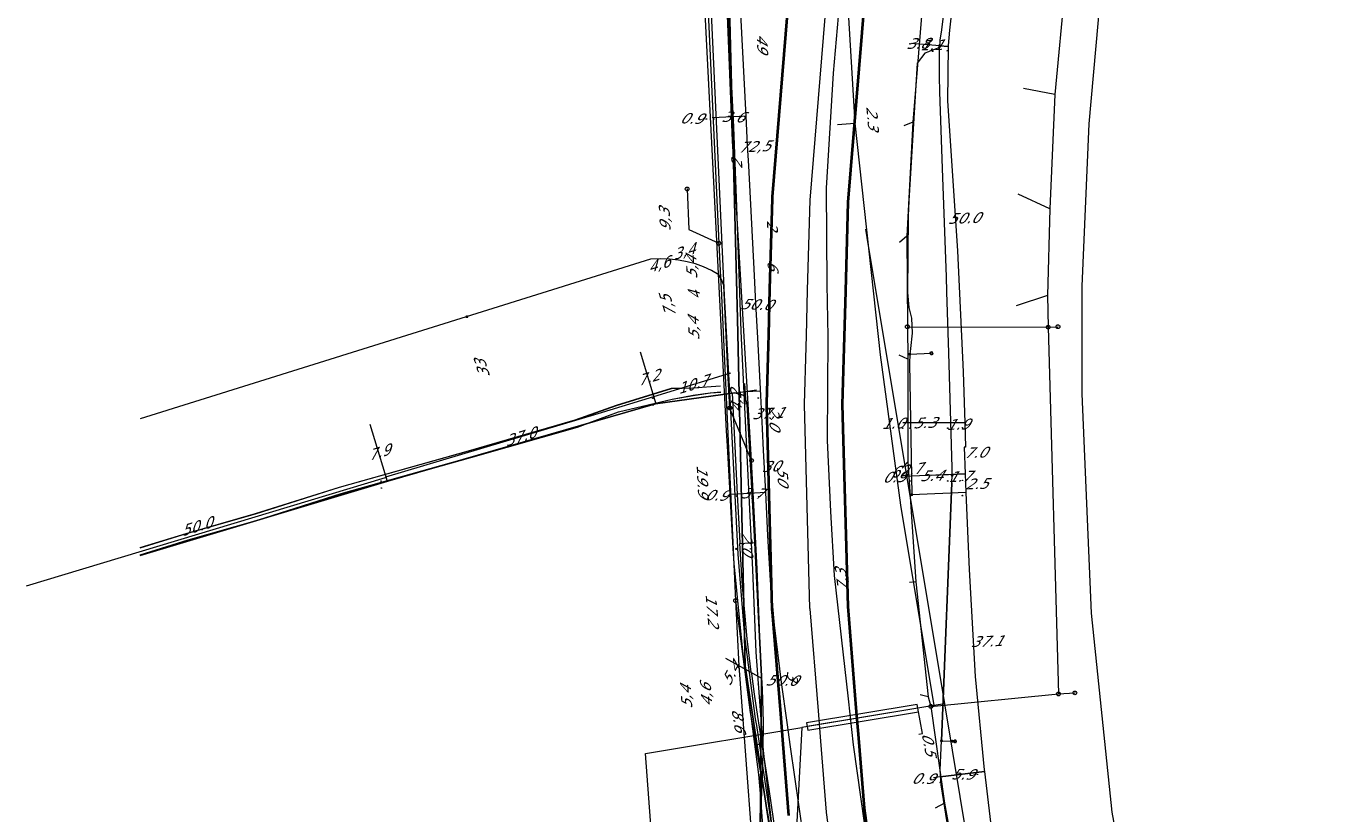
# Model space of a CAD drawing. Header units: metres. Extents: x 124576 to 133557, y 395865 to 402386.
# Tile 22 of 256: x 124668 to 124843, y 396642 to 396746. Entities that reach past the tile are written whole.
import ezdxf
from ezdxf.enums import TextEntityAlignment as Align

# ---------------------------------------------------------------- set-up
doc = ezdxf.new("R2010")
doc.units = ezdxf.units.M
doc.header["$MEASUREMENT"] = 0
for name, color, linetype, lineweight, true_color in [('LG_AanduidingEisVoorzorgsmaatregel', 7, 'Continuous', 40, 0xf7284a), ('LG_Datatransport', 3, 'Continuous', 13, 0x00ff00), ('LG_Datatransport_Eurofiber_Nederland_BV', 3, 'Continuous', 13, 0x00ff00), ('LG_Datatransport_Gemeente_Tilburg_Ruimtelijke_Uitvoering', 3, 'Continuous', 13, 0x00ff00), ('LG_Datatransport_KPN_BV', 3, 'Continuous', 13, 0x00ff00), ('LG_Datatransport_Ziggo_BV', 3, 'Continuous', 13, 0x00ff00), ('LG_Laag_Spanning_Enexis_Netbeheer_BV', 7, 'Continuous', 13, 0x960000), ('LG_Laag_Spanning_Gemeente_Tilburg_Ruimtelijke_Uitvoering', 7, 'Continuous', 13, 0x960000), ('LG_Midden_Spanning_Enexis_Netbeheer_BV', 7, 'Continuous', 13, 0xd20000), ('LG_Riool_Vrij_Verval_Gemeente_Tilburg_Ruimtelijke_Uitvoering', 7, 'Continuous', 13, 0xca00a0), ('LG_Water_Waterschap_Brabantse_Delta', 5, 'Continuous', 13, 0x0000ff), ('MV_Datatransport_lijn', 3, 'Continuous', 0, 0x00ff00)]:
    doc.layers.add(name, color=color, linetype=linetype, lineweight=lineweight, true_color=true_color)
for name, color, linetype, lineweight in [('LG_Datatransport_P_KPN_BV', 7, 'Continuous', 0), ('LG_Laag_Spanning_P_Enexis_Netbeheer_BV', 7, 'Continuous', 0), ('LG_n00003_Spitters_Electrotechniek_BV', 7, 'Continuous', 13), ('LG_Riool_Vrij_Verval_P_Gemeente_Tilburg_Ruimtelijke_Uitvoering', 7, 'Continuous', 0), ('LG_unet-2_Rijksvastgoedbedrijf', 7, 'Continuous', 13), ('MV_Datatransport', 7, 'Continuous', 0), ('MV_Laag_Spanning', 7, 'Continuous', 0), ('MV_Laag_Spanning_lijn', 7, 'Continuous', 0), ('MV_Laag_Spanning_pijl', 7, 'Continuous', 0), ('MV_Midden_Spanning', 7, 'Continuous', 0), ('MV_Midden_Spanning_lijn', 7, 'Continuous', 0), ('MV_Midden_Spanning_pijl', 7, 'Continuous', 0)]:
    doc.layers.add(name, color=color, linetype=linetype, lineweight=lineweight)
doc.styles.add('Klic_Annotatie', font='verdanai.ttf', dxfattribs={"oblique": 20, "height": 1.4})

# ---------------------------------------------------------------- blocks, each defined once
blk = doc.blocks.new('Mof')
at = {"layer": 'LG_Laag_Spanning_P_Enexis_Netbeheer_BV'}
h = blk.add_hatch(color=256, dxfattribs=at)
edge = h.paths.add_edge_path()
edge.add_arc((0, 0), 2, 0, 360)
blk = doc.blocks.new('Streetlight')
at = {"layer": 'LG_Laag_Spanning_P_Enexis_Netbeheer_BV'}
for p, q in [((-1.8, 1.8), (-1.1, 1.1)), ((0, 2.5), (0, 1.5)), ((1.8, 1.8), (1.1, 1.1)), ((-1.1, -1.1), (-1.8, -1.8)), ((0, -1.5), (0, -2.5)), ((1.1, -1.1), (1.8, -1.8))]:
    blk.add_line(p, q, dxfattribs=at)
at = {"layer": 'LG_Laag_Spanning_P_Enexis_Netbeheer_BV', "flags": 128}
for points in [[(-2.5, 0), (-1.5, 0)], [(1.5, 0), (2.5, 0)]]:
    blk.add_lwpolyline(points, dxfattribs=at)
at = {"layer": 'LG_Laag_Spanning_P_Enexis_Netbeheer_BV'}
blk.add_circle((0, 0), 1.5, dxfattribs=at)
blk = doc.blocks.new('m_pijl')
at = {"layer": 'MV_Laag_Spanning_pijl'}
blk.add_hatch(color=7, dxfattribs=at).paths.add_polyline_path([(-1, -0.3), (-1, 0), (-1, 0.3), (0, 0)])
at = {"layer": 'MV_Laag_Spanning_pijl', "flags": 128}
blk.add_lwpolyline([(-1, 0), (-1, 0.3), (0, 0), (-1, -0.3), (-1, 0)], close=True, dxfattribs=at)
blk = doc.blocks.new('m_pijl_1')
at = {"layer": 'MV_Midden_Spanning_pijl'}
blk.add_hatch(color=7, dxfattribs=at).paths.add_polyline_path([(-1, -0.3), (-1, 0), (-1, 0.3), (0, 0)])
at = {"layer": 'MV_Midden_Spanning_pijl', "flags": 128}
blk.add_lwpolyline([(-1, 0), (-1, 0.3), (0, 0), (-1, -0.3), (-1, 0)], close=True, dxfattribs=at)
blk = doc.blocks.new('Onbekend_2')
at = {"layer": 'LG_Riool_Vrij_Verval_P_Gemeente_Tilburg_Ruimtelijke_Uitvoering'}
blk.add_hatch(color=256, dxfattribs=at).paths.add_polyline_path([(-0.3, -1.1, -0.262633), (0.2, 0.2), (0.6, 0.5, 0.379827), (0.7, 1.3), (0.7, 1.3, 0.228508), (0, 1.5), (0, 1.5, 0.459053), (-0.8, 0.8), (-1.3, 0.9, -0.414214), (-0.1, 2, -0.243799), (1.1, 1.5, -0.379827), (0.9, 0.1), (0.5, -0.2, 0.262633), (0.2, -1.1), (-0.2, -1.1)])
blk.add_circle((0, 0), 2.5, dxfattribs=at)
at = {"layer": 'LG_Riool_Vrij_Verval_P_Gemeente_Tilburg_Ruimtelijke_Uitvoering', "extrusion": (0, 0, -1)}
blk.add_solid([(0.3, -2.1), (-0.2, -2.1), (0.3, -1.5), (-0.2, -1.5)], dxfattribs=at)
blk = doc.blocks.new('Onbekend_3')
at = {"layer": 'LG_Datatransport_P_KPN_BV'}
blk.add_hatch(color=256, dxfattribs=at).paths.add_polyline_path([(-0.3, -1.1, -0.262633), (0.2, 0.2), (0.6, 0.5, 0.379827), (0.7, 1.3), (0.7, 1.3, 0.228508), (0, 1.5), (0, 1.5, 0.459053), (-0.8, 0.8), (-1.3, 0.9, -0.414214), (-0.1, 2, -0.243799), (1.1, 1.5, -0.379827), (0.9, 0.1), (0.5, -0.2, 0.262633), (0.2, -1.1), (-0.2, -1.1)])
blk.add_circle((0, 0), 2.5, dxfattribs=at)
at = {"layer": 'LG_Datatransport_P_KPN_BV', "extrusion": (0, 0, -1)}
blk.add_solid([(0.3, -2.1), (-0.2, -2.1), (0.3, -1.5), (-0.2, -1.5)], dxfattribs=at)
blk = doc.blocks.new('Mof_2')
at = {"layer": 'LG_Datatransport_P_KPN_BV'}
h = blk.add_hatch(color=256, dxfattribs=at)
edge = h.paths.add_edge_path()
edge.add_arc((0, 0), 2, 0, 360)

msp = doc.modelspace()

# ---------------------------------------------------------------- linework, layer by layer
at = {"layer": 'LG_AanduidingEisVoorzorgsmaatregel', "flags": 128}
for points in [[(124769.01, 396641.64), (124768.24, 396651.08), (124767.91, 396655.09), (124766.81, 396668.66), (124766.8, 396668.93), (124766.8, 396668.97), (124766.07, 396696.01), (124766.07, 396696.01), (124766.07, 396696.3), (124766.28, 396703.95), (124766.32, 396705.4), (124766.48, 396711.44), (124766.81, 396723.41), (124766.83, 396723.68), (124769.04, 396750.69)], [(124779, 396749.8), (124776.8, 396723), (124776.48, 396711.16), (124776.31, 396705.13), (124776.27, 396703.67), (124776.07, 396696.15), (124776.79, 396669.33), (124777.88, 396655.9), (124778.21, 396651.88), (124778.96, 396642.58), (124782.59, 396615.97)]]:
    msp.add_lwpolyline(points, dxfattribs=at)
at = {"layer": 'LG_Datatransport', "flags": 128}
msp.add_lwpolyline([(124771.5, 396652.93), (124786.16, 396655.38), (124785.99, 396656.36), (124771.33, 396653.92), (124771.5, 396652.93)], dxfattribs=at)
at = {"layer": 'LG_Datatransport_Eurofiber_Nederland_BV', "flags": 128}
for points in [[(124769.8, 396619.1), (124766.2, 396641.5), (124763.2, 396661.5), (124762.2, 396707.5), (124760.54, 396771.33), (124758.4, 396862.4), (124759.52, 396897.08), (124760.22, 396914.81), (124765.6, 396969.6), (124769.28, 397003.42), (124776.8, 397055.1), (124779.5, 397069.8), (124783.8, 397108.5)], [(124760.54, 396771.33), (124762.2, 396707.5), (124763.2, 396661.5), (124766.2, 396641.5), (124769.8, 396619.1), (124771.2, 396610.7), (124786.06, 396536.9), (124789.9, 396518.8), (124795.82, 396499.25), (124809, 396455.7), (124825.2, 396407.8), (124841.1, 396360.5), (124842, 396357.7), (124842.8, 396356.9)]]:
    msp.add_lwpolyline(points, dxfattribs=at)
at = {"layer": 'LG_Datatransport_Gemeente_Tilburg_Ruimtelijke_Uitvoering'}
msp.add_line((124774.22, 396705.18), (124774.07, 396712.04), dxfattribs=at)
at = {"layer": 'LG_Datatransport_Gemeente_Tilburg_Ruimtelijke_Uitvoering', "flags": 128}
for points in [[(124774.07, 396712.04), (124774, 396724.82), (124774.92, 396740.11), (124775.58, 396747.59), (124776.87, 396760.68), (124778, 396770.42), (124780.54, 396786.84), (124782.38, 396797.22), (124784.27, 396806.44), (124786.41, 396815.32), (124790.7, 396832.28), (124793.14, 396840.61)], [(124775.06, 396673.46), (124774.57, 396681.96), (124774.12, 396691.37), (124774.22, 396705.18)], [(124783.72, 396614.6), (124781.48, 396626.29), (124779.57, 396636.91), (124777.54, 396651), (124776.89, 396657.11), (124775.06, 396673.46)]]:
    msp.add_lwpolyline(points, dxfattribs=at)
at = {"layer": 'LG_Datatransport_KPN_BV', "flags": 128}
for points in [[(124754.57, 396862.38), (124754.51, 396860.59), (124754.51, 396837.83), (124754.77, 396827.08), (124755.02, 396819.66), (124755.62, 396808.49), (124756.47, 396786.75), (124757.11, 396769.54), (124757.66, 396761.43), (124757.75, 396759.46), (124758.01, 396753.92), (124759.72, 396717.53)], [(124760.71, 396751.83), (124761.64, 396732.91), (124762.03, 396722.37), (124762.64, 396705.88), (124763.38, 396690.31), (124764.15, 396674.2), (124764.6, 396663.31), (124765.58, 396650.23), (124766.63, 396640.85), (124767.64, 396633.64), (124767.65, 396633.64)], [(124766.63, 396640.85), (124765.54, 396648.21), (124764.74, 396653.56), (124764.58, 396654.47), (124763.14, 396665.36), (124762.26, 396676.3), (124761.28, 396695.32), (124760.48, 396710.64), (124758.64, 396749.98)], [(124764.05, 396688.71), (124762.03, 396722.37), (124761.51, 396731.11), (124760.77, 396749.99)], [(124755.5, 396724.73), (124755.73, 396719.34), (124759.72, 396717.53)], [(124759.72, 396717.53), (124759.93, 396712.97), (124760, 396711.54), (124761.94, 396670.13)], [(124761.15, 396695.68), (124760.96, 396699.65), (124760.37, 396711.93), (124760.12, 396712.65), (124759.93, 396712.97), (124759.73, 396713.34), (124758.73, 396713.91), (124757.69, 396714.4), (124756.61, 396714.79), (124755.5, 396715.09), (124754.38, 396715.29), (124753.15, 396715.43), (124751.91, 396715.47), (124750.67, 396715.41), (124683, 396694.25)], [(124764.05, 396688.71), (124763.38, 396690.31), (124761.28, 396695.32), (124761.15, 396695.63), (124761.15, 396695.68)], [(124738.17, 396500), (124739.42, 396504.37), (124750.97, 396544.72), (124755.76, 396563.36), (124758.79, 396576.85), (124762.29, 396595.7), (124763.76, 396608.93), (124764.98, 396626.35), (124764.98, 396626.48), (124765.33, 396642.38), (124765.46, 396645.97), (124765.53, 396647.75), (124765.54, 396648.21), (124765.58, 396650.23), (124765.65, 396653.99), (124765.5, 396658.39), (124765.23, 396663.03), (124764.78, 396674.34), (124764.05, 396688.71)], [(124761.94, 396670.13), (124762.34, 396661.48), (124764.98, 396626.48), (124765.86, 396609.03), (124764.63, 396589.53), (124761.85, 396570.19), (124757.55, 396551.14), (124751.76, 396532.48), (124744.5, 396514.35), (124739.42, 396504.37), (124737.44, 396500.49)], [(124761.94, 396670.13), (124763.87, 396655.29), (124765.46, 396645.97), (124767.64, 396633.64), (124767.65, 396633.64)]]:
    msp.add_lwpolyline(points, dxfattribs=at)
at = {"layer": 'LG_Datatransport_Ziggo_BV'}
msp.add_line((124786.08, 396655.87), (124771.42, 396653.43), dxfattribs=at)
at = {"layer": 'LG_Datatransport_Ziggo_BV', "flags": 128}
msp.add_lwpolyline([(124782.74, 396999.64), (124780.1, 396980.49), (124778, 396962.74), (124776.14, 396944.1), (124774.57, 396924.67), (124772.19, 396882.1), (124772.05, 396859.89), (124771.86, 396857.75), (124771.94, 396847.91), (124772.37, 396830.85), (124772.94, 396813.84), (124777.73, 396733.48), (124781.1, 396702.74), (124783.78, 396682.77), (124788.21, 396656.22), (124770.73, 396653.31), (124769.95, 396639.11)], dxfattribs=at)
at = {"layer": 'LG_Laag_Spanning_Enexis_Netbeheer_BV'}
for p, q in [((124785.03, 396702.81), (124787.87, 396702.94)), ((124789.22, 396651.54), (124790.69, 396651.48)), ((124790.69, 396651.48), (124790.99, 396651.47))]:
    msp.add_line(p, q, dxfattribs=at)
at = {"layer": 'LG_Laag_Spanning_Enexis_Netbeheer_BV', "flags": 128}
for points in [[(124766.62, 396625.95), (124765.21, 396645.07), (124765.01, 396647.06), (124763.07, 396661.87), (124762.84, 396663.85), (124761.74, 396675.04), (124761.59, 396677.04), (124760.84, 396690.66), (124760.74, 396692.66), (124759.09, 396724.78), (124756.73, 396770.57)], [(124766.62, 396625.95), (124765.21, 396645.07), (124765.01, 396647.06), (124763.07, 396661.87), (124762.84, 396663.85), (124761.74, 396675.04), (124761.59, 396677.04), (124760.84, 396690.66), (124760.74, 396692.66), (124759.09, 396724.78), (124756.73, 396770.57)], [(124789, 396743.75), (124789.04, 396744.2), (124789.07, 396744.45), (124789.26, 396745.85), (124789.48, 396747.64)], [(124789, 396743.75), (124789.04, 396744.2), (124789.07, 396744.45), (124789.26, 396745.85), (124789.48, 396747.64)], [(124789, 396743.75), (124788.76, 396743.42), (124788.54, 396743.34), (124787.66, 396743), (124787.51, 396742.94), (124787, 396742.75), (124786, 396741.4), (124784.9, 396723.18), (124784.83, 396721.18), (124784.71, 396711.01), (124784.91, 396709.03), (124785.23, 396707.59), (124785.33, 396705.62), (124785.1, 396703.57), (124785.03, 396702.81), (124785, 396701.57), (124785.28, 396684.18)], [(124789, 396743.75), (124788.76, 396743.42), (124788.54, 396743.34), (124787.66, 396743), (124787.51, 396742.94), (124787, 396742.75), (124786, 396741.4), (124784.9, 396723.18), (124784.83, 396721.18), (124784.71, 396711.01), (124784.91, 396709.03), (124785.23, 396707.59), (124785.33, 396705.62), (124785.1, 396703.57), (124785.03, 396702.81), (124785, 396701.57), (124785.28, 396684.18)], [(124790.64, 396686.75), (124790.62, 396687.75), (124790.18, 396703.01), (124789.94, 396711.09), (124789.88, 396713.09), (124789.37, 396727.46), (124789.01, 396737.64), (124788.98, 396739.64), (124788.97, 396743.04), (124789, 396743.75)], [(124790.64, 396686.75), (124790.62, 396687.75), (124790.18, 396703.01), (124789.94, 396711.09), (124789.88, 396713.09), (124789.37, 396727.46), (124789.01, 396737.64), (124788.98, 396739.64), (124788.97, 396743.04), (124789, 396743.75)], [(124792.38, 396625.71), (124789.18, 396645.71), (124789.06, 396647.7), (124789.22, 396651.54), (124790.61, 396685.75), (124789.22, 396651.54), (124790.61, 396685.75), (124790.64, 396686.75)], [(124798.65, 396596.5), (124798.42, 396597.47), (124796.39, 396606.5), (124795.97, 396608.46), (124795.23, 396611.97), (124795.13, 396612.42), (124792.75, 396623.75), (124792.38, 396625.71), (124789.18, 396645.71), (124789.06, 396647.7), (124789.22, 396651.54), (124790.61, 396685.75), (124790.64, 396686.75)]]:
    msp.add_lwpolyline(points, dxfattribs=at)
at = {"layer": 'LG_Laag_Spanning_Gemeente_Tilburg_Ruimtelijke_Uitvoering'}
msp.add_line((124774.22, 396705.18), (124774.07, 396712.04), dxfattribs=at)
at = {"layer": 'LG_Laag_Spanning_Gemeente_Tilburg_Ruimtelijke_Uitvoering', "flags": 128}
for points in [[(124774.07, 396712.04), (124774, 396724.82), (124774.92, 396740.11), (124775.58, 396747.59), (124776.87, 396760.68), (124778, 396770.42), (124780.54, 396786.84), (124782.38, 396797.22), (124784.27, 396806.44), (124786.41, 396815.32), (124790.7, 396832.28), (124793.14, 396840.61)], [(124775.06, 396673.46), (124774.57, 396681.96), (124774.12, 396691.37), (124774.22, 396705.18)], [(124783.72, 396614.6), (124781.48, 396626.29), (124779.57, 396636.91), (124777.54, 396651), (124776.89, 396657.11), (124775.06, 396673.46)]]:
    msp.add_lwpolyline(points, dxfattribs=at)
at = {"layer": 'LG_Midden_Spanning_Enexis_Netbeheer_BV', "flags": 128}
for points in [[(124683, 396676.12), (124715.83, 396685.96), (124751.33, 396696.22), (124761.85, 396697.68), (124763.06, 396697.35), (124763.45, 396696.15), (124764.5, 396677.86), (124765.36, 396660.06), (124765.01, 396618.69)], [(124765.01, 396618.69), (124765.36, 396660.06), (124764.5, 396677.86), (124763.45, 396696.15), (124763.06, 396697.35), (124761.85, 396697.68), (124751.33, 396696.22), (124715.83, 396685.96), (124683, 396676.12)], [(124683, 396676.12), (124715.83, 396685.96), (124751.33, 396696.22), (124761.85, 396697.68), (124763.06, 396697.35), (124763.45, 396696.15), (124764.5, 396677.86), (124765.36, 396660.06), (124765.01, 396618.69)], [(124683, 396676.12), (124715.83, 396685.96), (124751.33, 396696.22), (124761.85, 396697.68), (124763.06, 396697.35), (124763.45, 396696.15), (124764.5, 396677.86), (124765.36, 396660.06), (124765.01, 396618.69)], [(124683, 396676.12), (124715.83, 396685.96), (124751.33, 396696.22), (124761.85, 396697.68), (124763.06, 396697.35), (124763.45, 396696.15), (124764.5, 396677.86), (124765.36, 396660.06), (124765.01, 396618.69)], [(124765.01, 396618.69), (124765.36, 396660.06), (124764.5, 396677.86), (124763.45, 396696.15), (124763.06, 396697.35), (124761.85, 396697.68), (124751.33, 396696.22), (124715.83, 396685.96), (124683, 396676.12)], [(124765.01, 396618.69), (124765.36, 396660.06), (124764.5, 396677.86), (124763.45, 396696.15), (124763.06, 396697.35), (124761.85, 396697.68), (124751.33, 396696.22), (124715.83, 396685.96), (124683, 396676.12)], [(124765.01, 396618.69), (124765.36, 396660.06), (124764.5, 396677.86), (124763.45, 396696.15), (124763.06, 396697.35), (124761.85, 396697.68), (124751.33, 396696.22), (124715.83, 396685.96), (124683, 396676.12)], [(124683, 396676.12), (124715.83, 396685.96), (124751.33, 396696.22), (124761.85, 396697.68), (124763.06, 396697.35), (124763.45, 396696.15), (124764.5, 396677.86), (124765.36, 396660.06), (124765.01, 396618.69)]]:
    msp.add_lwpolyline(points, dxfattribs=at)
at = {"layer": 'LG_n00003_Spitters_Electrotechniek_BV'}
for p, q in [((124808.8, 396733.36), (124811.49, 396762.99)), ((124807.89, 396711.82), (124808.8, 396733.36)), ((124807.86, 396697.57), (124807.89, 396711.81)), ((124807.89, 396711.81), (124807.89, 396711.82)), ((124809.12, 396668.48), (124807.86, 396697.57)), ((124811.87, 396642.05), (124809.12, 396668.48)), ((124814.29, 396628.83), (124811.87, 396642.05))]:
    msp.add_line(p, q, dxfattribs=at)
at = {"layer": 'LG_Riool_Vrij_Verval_Gemeente_Tilburg_Ruimtelijke_Uitvoering'}
for p, q in [((124804.25, 396737.27), (124800.11, 396738.08)), ((124785.43, 396733.58), (124784.23, 396733.09)), ((124803.6, 396722.11), (124799.41, 396724.03)), ((124784.62, 396718.46), (124783.65, 396717.62)), ((124803.26, 396710.6), (124799.13, 396709.21)), ((124784.7, 396706.46), (124803.36, 396706.4)), ((124803.36, 396706.4), (124804.67, 396706.46)), ((124803.36, 396706.4), (124804.75, 396657.75)), ((124784.76, 396702.17), (124783.61, 396702.71)), ((124784.76, 396688.52), (124784.02, 396687.71)), ((124785.81, 396672.63), (124784.98, 396672.55)), ((124787.45, 396657.37), (124786.42, 396657.62)), ((124787.81, 396656.1), (124804.75, 396657.75)), ((124804.75, 396657.75), (124806.91, 396657.89)), ((124789.63, 396643.25), (124788.39, 396642.6))]:
    msp.add_line(p, q, dxfattribs=at)
at = {"layer": 'LG_Riool_Vrij_Verval_Gemeente_Tilburg_Ruimtelijke_Uitvoering', "flags": 128}
for points in [[(124787.08, 396753.23), (124786.56, 396747.66), (124785.43, 396733.58), (124784.62, 396718.46), (124784.7, 396706.46)], [(124805.62, 396751.82), (124804.25, 396737.27), (124803.6, 396722.11), (124803.26, 396710.6), (124803.36, 396706.4)], [(124784.7, 396706.46), (124784.76, 396702.17), (124784.76, 396688.52), (124785.81, 396672.63), (124787.45, 396657.37), (124787.81, 396656.1)], [(124787.81, 396656.1), (124789.63, 396643.25), (124792.49, 396627.51), (124795.08, 396613.65), (124798.37, 396598.38), (124801.06, 396586.81)]]:
    msp.add_lwpolyline(points, dxfattribs=at)
at = {"layer": 'LG_unet-2_Rijksvastgoedbedrijf', "flags": 128}
for points in [[(124683, 396677.16), (124689.11, 396679.05), (124698.29, 396681.68), (124709.4, 396685.18), (124726.54, 396690.01), (124740.66, 396694.1), (124746.13, 396696.04), (124753.45, 396698.3), (124756.25, 396698.37), (124759.94, 396698.62)], [(124683, 396677.15), (124689.11, 396679.04), (124698.3, 396681.67), (124709.41, 396685.17), (124726.54, 396690), (124740.66, 396694.09), (124746.14, 396696.03), (124753.45, 396698.29), (124756.25, 396698.36), (124759.94, 396698.61)], [(124683, 396677.14), (124689.12, 396679.03), (124698.3, 396681.66), (124709.41, 396685.16), (124726.55, 396689.99), (124740.67, 396694.08), (124746.14, 396696.02), (124753.45, 396698.28), (124756.25, 396698.35), (124759.94, 396698.6)], [(124683, 396676.22), (124689.37, 396678.19), (124698.55, 396680.82), (124709.66, 396684.32), (124726.8, 396689.15), (124740.95, 396693.14), (124746.39, 396695.18), (124753.52, 396696.85), (124756.3, 396697.37), (124758.58, 396697.71), (124759.98, 396697.82)], [(124683, 396676.21), (124689.37, 396678.18), (124698.56, 396680.81), (124709.67, 396684.31), (124726.8, 396689.14), (124740.95, 396693.13), (124746.4, 396695.17), (124753.52, 396696.84), (124756.3, 396697.36), (124758.59, 396697.7), (124759.98, 396697.81)], [(124683, 396676.2), (124689.38, 396678.17), (124698.56, 396680.8), (124709.67, 396684.3), (124726.81, 396689.13), (124740.96, 396693.12), (124746.4, 396695.16), (124753.52, 396696.84), (124756.3, 396697.35), (124758.59, 396697.69), (124759.98, 396697.8)]]:
    msp.add_lwpolyline(points, dxfattribs=at)
at = {"layer": 'LG_Water_Waterschap_Brabantse_Delta', "flags": 128}
msp.add_lwpolyline([(124777.65, 396615.18), (124773.99, 396642.04), (124773.99, 396642.05), (124773.22, 396651.48), (124772.9, 396655.49), (124771.8, 396669.06), (124771.79, 396669.1), (124771.07, 396696.15), (124771.07, 396696.17), (124771.28, 396703.81), (124771.32, 396705.27), (124771.48, 396711.3), (124771.81, 396723.27), (124774.02, 396750.28)], dxfattribs=at)
at = {"layer": 'MV_Datatransport_lijn'}
for p, q in [((124775.44, 396733.28), (124777.73, 396733.48)), ((124789.66, 396656.46), (124788.21, 396656.22)), ((124795.74, 396619.97), (124789.66, 396656.46)), ((124786.72, 396652.5), (124786.08, 396655.87)), ((124750, 396649.86), (124770.73, 396653.31)), ((124786.23, 396652.41), (124786.72, 396652.5)), ((124752.4, 396616.79), (124750, 396649.86))]:
    msp.add_line(p, q, dxfattribs=at)
at = {"layer": 'MV_Datatransport_lijn', "flags": 128}
msp.add_lwpolyline([(124789.66, 396656.46), (124779.37, 396718.31), (124779.19, 396719.39)], dxfattribs=at)
at = {"layer": 'MV_Laag_Spanning_lijn'}
for p, q in [((124788.99, 396743.74), (124790.09, 396743.65)), ((124787.94, 396686.75), (124792.37, 396686.94)), ((124792.47, 396684.49), (124785.28, 396684.18)), ((124789.07, 396646.75), (124794.92, 396647.45))]:
    msp.add_line(p, q, dxfattribs=at)
at = {"layer": 'MV_Laag_Spanning_pijl'}
for p, q in [((124788.99, 396743.74), (124785.24, 396744.03)), ((124790.09, 396743.65), (124788.99, 396743.74)), ((124759.74, 396734.22), (124758.84, 396734.18)), ((124763.33, 396734.39), (124759.74, 396734.22)), ((124785.13, 396693.72), (124784.08, 396693.72)), ((124790.45, 396693.72), (124785.13, 396693.72)), ((124792.3, 396693.72), (124790.45, 396693.72)), ((124785.24, 396686.64), (124784.36, 396686.6)), ((124790.64, 396686.87), (124785.24, 396686.64)), ((124792.37, 396686.94), (124790.64, 396686.87)), ((124792.37, 396686.94), (124792.47, 396684.49)), ((124762.22, 396684.26), (124761.32, 396684.22)), ((124765.92, 396684.46), (124762.22, 396684.26)), ((124789.07, 396646.75), (124788.15, 396646.64)), ((124794.92, 396647.45), (124789.07, 396646.75))]:
    msp.add_line(p, q, dxfattribs=at)
at = {"layer": 'MV_Laag_Spanning_pijl', "flags": 128}
for points in [[(124763.34, 396734.39), (124760.75, 396783.64), (124760.73, 396784.32)], [(124793.34, 396771.3), (124793.34, 396771.3), (124791.66, 396758.33), (124790.3, 396745.81), (124790.1, 396743.77), (124790.09, 396743.65)], [(124790.09, 396743.65), (124790.02, 396736.44), (124791.33, 396716.51), (124792.08, 396700.48), (124792.3, 396693.72)], [(124765.92, 396684.46), (124765.63, 396690.09), (124765.48, 396692.93), (124765.26, 396697.32), (124765.08, 396700.79), (124764.86, 396705), (124764.63, 396709.53), (124764.43, 396713.25), (124763.68, 396727.81), (124763.53, 396730.54), (124763.33, 396734.39)], [(124792.3, 396693.72), (124792.41, 396690.5), (124792.21, 396690.49), (124792.37, 396686.94)], [(124771.51, 396634.8), (124769.21, 396650.75), (124768.77, 396653.96), (124768.03, 396659.27), (124767.09, 396666.88), (124766.56, 396672.81), (124766.21, 396678.75), (124765.92, 396684.46)], [(124792.47, 396684.49), (124792.91, 396674.25), (124793.69, 396660.08), (124794.89, 396647.67), (124794.92, 396647.45)], [(124794.92, 396647.45), (124796.42, 396634.79), (124798.29, 396621.84), (124800.58, 396608.94), (124802.82, 396598.1)]]:
    msp.add_lwpolyline(points, dxfattribs=at)
at = {"layer": 'MV_Midden_Spanning_lijn'}
for p, q in [((124763.35, 396696.2), (124763.17, 396698.95)), ((124762.02, 396697.7), (124764.72, 396698.07))]:
    msp.add_line(p, q, dxfattribs=at)
at = {"layer": 'MV_Midden_Spanning_pijl'}
for p, q in [((124749.27, 396703.14), (124751.36, 396696.22)), ((124751.09, 396697.2), (124761.32, 396700.36)), ((124763.24, 396697.87), (124765.22, 396697.97)), ((124713.46, 396693.55), (124715.74, 396685.98)), ((124667.91, 396672.08), (124715.5, 396686.44)), ((124762.49, 396677.72), (124764.49, 396677.83)), ((124760.59, 396662.49), (124765.36, 396659.84))]:
    msp.add_line(p, q, dxfattribs=at)
at = {"layer": 'MV_Midden_Spanning_pijl', "flags": 128}
for points in [[(124715.57, 396686.55), (124743.73, 396694.95), (124751.07, 396697.19)], [(124761.46, 396697.63), (124761.82, 396690.62), (124762.13, 396684.19), (124762.44, 396678.71), (124762.49, 396677.72)], [(124764.01, 396660.59), (124764, 396660.63), (124763.48, 396665.05), (124762.84, 396672.05), (124762.56, 396676.32), (124762.49, 396677.72)], [(124764.01, 396660.59), (124764.02, 396660.46), (124764.39, 396657.74), (124764.84, 396654.78), (124765.29, 396651.92)], [(124765.29, 396651.88), (124766.34, 396645.14), (124767.74, 396635.45), (124769.13, 396626.84), (124770.32, 396619.54)]]:
    msp.add_lwpolyline(points, dxfattribs=at)

# ---------------------------------------------------------------- block references
at = {"layer": 'LG_Datatransport_P_KPN_BV', "xscale": 0.1, "yscale": 0.1, "zscale": 0.1}
for name, p in [('Onbekend_3', (124755.5, 396724.73)), ('Onbekend_3', (124759.72, 396717.53)), ('Onbekend_3', (124759.72, 396717.53)), ('Onbekend_3', (124759.72, 396717.53)), ('Mof_2', (124726.32, 396707.79)), ('Onbekend_3', (124761.15, 396695.68)), ('Onbekend_3', (124761.15, 396695.68)), ('Mof_2', (124761.15, 396695.63)), ('Onbekend_3', (124764.05, 396688.71)), ('Onbekend_3', (124764.05, 396688.71)), ('Onbekend_3', (124764.05, 396688.71)), ('Onbekend_3', (124761.94, 396670.13)), ('Onbekend_3', (124761.94, 396670.13)), ('Onbekend_3', (124761.94, 396670.13))]:
    msp.add_blockref(name, p, dxfattribs=at)
at = {"layer": 'LG_Laag_Spanning_P_Enexis_Netbeheer_BV', "xscale": 0.1, "yscale": 0.1, "zscale": 0.1}
for name, p, rotation in [('Mof', (124789, 396743.75), 358), ('Streetlight', (124787.87, 396702.94), 357), ('Mof', (124790.64, 396686.75), 358), ('Mof', (124785.28, 396684.18), 2), ('Streetlight', (124790.99, 396651.47), 2)]:
    msp.add_blockref(name, p, dxfattribs=dict(at, rotation=rotation))
for p in [(124785.03, 396702.81), (124789.22, 396651.54), (124790.69, 396651.48)]:
    msp.add_blockref('Mof', p, dxfattribs=at)
at = {"layer": 'LG_Riool_Vrij_Verval_P_Gemeente_Tilburg_Ruimtelijke_Uitvoering', "xscale": 0.1, "yscale": 0.1, "zscale": 0.1}
for p in [(124784.7, 396706.46), (124803.36, 396706.4), (124804.67, 396706.46), (124804.75, 396657.75), (124806.91, 396657.89), (124787.81, 396656.1)]:
    msp.add_blockref('Onbekend_2', p, dxfattribs=at)
at = {"layer": 'MV_Laag_Spanning_pijl'}
for p, xscale, yscale, zscale, rotation in [((124785, 396744), 0.1, 0.1, 0.1, 175), ((124788, 396743), 0.1, 0.1, 0.1, 175), ((124790, 396743), 0.09999999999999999, 0.09999999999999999, 0.09999999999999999, 266), ((124758, 396734), 0.1, 0.1, 0.1, 183), ((124759, 396734), 0.1, 0.1, 0.1, 183), ((124763, 396734), 0.1, 0.1, 0.1, 92), ((124784, 396693), 0.1, 0.1, 0.1, 180), ((124785, 396693), 0.1, 0.1, 0.1, 180), ((124790, 396693), 0.1, 0.1, 0.1, 180), ((124792, 396693), 0.1, 0.1, 0.1, 272), ((124784, 396686), 0.1, 0.1, 0.1, 183), ((124785, 396686), 0.1, 0.1, 0.1, 183), ((124790, 396686), 0.1, 0.1, 0.1, 183), ((124792, 396686), 0.1, 0.1, 0.1, 273), ((124761, 396684), 0.1, 0.1, 0.1, 183), ((124762, 396684), 0.1, 0.1, 0.1, 183), ((124765, 396684), 0.1, 0.1, 0.1, 92), ((124792, 396684), 0.1, 0.1, 0.1, 273), ((124788, 396646), 0.1, 0.1, 0.1, 187), ((124789, 396646), 0.1, 0.1, 0.1, 187), ((124794, 396647), 0.09999999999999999, 0.09999999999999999, 0.09999999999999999, 276.9999999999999)]:
    msp.add_blockref('m_pijl', p, dxfattribs=dict(at, xscale=xscale, yscale=yscale, zscale=zscale, rotation=rotation))
at = {"layer": 'MV_Midden_Spanning_pijl'}
for p, xscale, yscale, zscale, rotation in [((124761, 396700), 0.1, 0.1, 0.1, 17), ((124751, 396697), 0.1, 0.1, 0.1, 16), ((124765, 396697), 0.1, 0.1, 0.1, 2), ((124751, 396696), 0.1, 0.1, 0.1, 287), ((124715, 396686), 0.1, 0.1, 0.1, 16), ((124715, 396685), 0.1, 0.1, 0.1, 287), ((124762, 396677), 0.1, 0.1, 0.1, 273), ((124762, 396677), 0.1, 0.1, 0.1, 92), ((124764, 396677), 0.1, 0.1, 0.1, 2), ((124765, 396659), 0.1, 0.1, 0.1, 332.0000000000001), ((124765, 396651), 0.09999999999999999, 0.09999999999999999, 0.09999999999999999, 280)]:
    msp.add_blockref('m_pijl_1', p, dxfattribs=dict(at, xscale=xscale, yscale=yscale, zscale=zscale, rotation=rotation))

# ---------------------------------------------------------------- texts
at = {"layer": 'MV_Datatransport', "style": 'Klic_Annotatie', "oblique": 20}
for s, rotation, p in [('49', 272.9, (124765.48, 396744.15)), ('2.3', 275, (124780.08, 396734.22)), ('72,5', 3, (124764.36, 396730.36)), ('2', 93.1, (124762.11, 396727.91)), ('9,3', 92.8, (124752.55, 396720.57)), ('2', 272.9, (124766.8, 396720.04)), ('3,4', 17.2, (124755.01, 396716.42)), ('4,6', 17.2, (124751.7, 396714.7)), ('5,4', 92.7, (124756.09, 396714.27)), ('6', 272.9, (124766.88, 396714.69)), ('4', 107.1, (124756.58, 396710.54)), ('7,5', 107.1, (124753, 396709.13)), ('5,4', 92.7, (124756.37, 396706.15)), ('33', 107.4, (124728.37, 396700.82)), ('4,2', 92.9, (124762.01, 396696.48)), ('37,1', 2.9, (124766.18, 396694.98)), ('30', 3, (124766.55, 396687.94)), ('62.7', 9, (124784.51, 396687.39)), ('50', 273, (124768.19, 396686.72)), ('7,3', 97.6, (124776.03, 396672.74)), ('3', 273, (124769.46, 396660.26)), ('5,4', 93.9, (124755.4, 396657.25)), ('4,6', 93.9, (124758.04, 396657.53)), ('0.5', 281, (124787.56, 396651.15))]:
    msp.add_text(s, height=1.4, rotation=rotation, dxfattribs=at).set_placement(p, align=Align.MIDDLE_CENTER)
at = {"layer": 'MV_Laag_Spanning', "style": 'Klic_Annotatie', "oblique": 20}
for s, rotation, p in [('3.8', 1, (124786.03, 396744.04)), ('1.1', 1, (124787.85, 396743.84)), ('3.6', 358, (124761.54, 396734.3)), ('0.9', 358, (124756.03, 396734.1)), ('50.0', 2, (124792.15, 396720.87)), ('50.0', 358, (124764.63, 396709.42)), ('1.0', 2, (124782.74, 396693.64)), ('5.3', 2, (124786.94, 396693.72)), ('1.9', 2, (124791.34, 396693.51)), ('7.0', 2, (124793.68, 396689.77)), ('0.9', 2, (124782.88, 396686.52)), ('5.4', 2, (124787.85, 396686.71)), ('1.7', 2, (124791.59, 396686.6)), ('2.5', 2, (124793.82, 396685.62)), ('0.9', 358, (124759.31, 396684.11)), ('3.7', 358, (124764.07, 396684.36)), ('37.1', 2, (124795.17, 396664.74)), ('50.0', 359, (124767.99, 396659.55)), ('5.9', 359, (124791.99, 396647.1)), ('0.9', 359, (124786.72, 396646.53))]:
    msp.add_text(s, height=1.4, rotation=rotation, dxfattribs=at).set_placement(p, align=Align.MIDDLE_CENTER)
at = {"layer": 'MV_Midden_Spanning', "style": 'Klic_Annotatie', "oblique": 20}
for s, rotation, p in [('7.2', 17, (124750.32, 396699.68)), ('10.7', 17, (124756.2, 396698.78)), ('2.0', 273, (124767.09, 396694.43)), ('37.0', 17, (124733.33, 396691.85)), ('7.9', 17, (124714.6, 396689.77)), ('19.9', 273, (124757.57, 396686.06)), ('50.0', 17, (124690.42, 396679.94)), ('2.0', 273, (124763.49, 396677.77)), ('17.2', 275, (124758.83, 396668.93)), ('5.4', 61, (124761.28, 396660.39)), ('8.6', 279, (124762.32, 396654.34))]:
    msp.add_text(s, height=1.4, rotation=rotation, dxfattribs=at).set_placement(p, align=Align.MIDDLE_CENTER)

doc.saveas('drawing.dxf')
